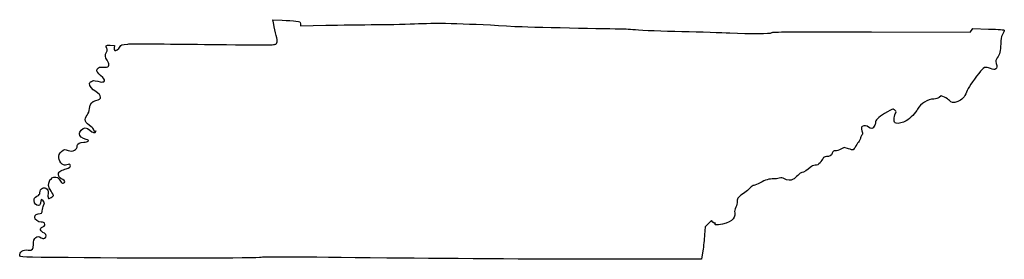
# Model space of a CAD drawing. Extents: x -239 to 147, y -144 to -50.
import ezdxf

# ---------------------------------------------------------------- set-up
doc = ezdxf.new("R2010")
doc.units = 0
doc.layers.add('Layer_1', color=7, linetype='CONTINUOUS')

msp = doc.modelspace()

# ---------------------------------------------------------------- linework, layer by layer
at = {"layer": 'Layer_1', "color": 7}
for points in [[(-139.182455, -51.104262), (-139.381718, -49.924856), (-135.75102, -50.114509)], [(-128.592543, -51.492798), (-128.592543, -52.328853), (-118.64421, -52.129265)], [(95.287826, -54.703555), (134.015234, -54.812211), (134.579679, -54.126721), (135.144123, -53.441204), (141.282457, -53.605175)], [(-203.169766, -59.948571), (-201.546988, -60.033209), (-201.632157, -60.924749)], [(123.979948, -80.285335), (122.693551, -79.727325), (121.863282, -80.391648)], [(86.275314, -100.5643), (84.650927, -100.015914), (83.37088, -100.697339)], [(-229.391029, -123.160281), (-228.87174, -121.79362), (-229.518642, -120.982344)], [(33.161283, -129.298699), (32.6531, -128.671121), (31.372381, -129.912165), (30.091662, -131.153209), (29.891011, -134.257654)], [(29.218351, -140.607654), (28.746346, -143.853237), (-8.365878, -143.884282)]]:
    msp.add_lwpolyline(points, dxfattribs=at)
msp.add_lwpolyline([(-94.709375, -143.390647), (-94.709375, -143.390534), (-94.709375, -143.390647), (-94.709375, -143.390647)], close=True, dxfattribs=at)
for points in [[(-135.75102, -50.114509), (-133.754137, -50.218847), (-131.326571, -50.383523), (-130.356432, -50.480467)], [(-138.303423, -55.028901), (-138.677297, -53.51904), (-139.07286, -51.75295), (-139.182455, -51.104262)], [(-130.356432, -50.480467), (-128.629337, -50.653046), (-128.592543, -50.674156), (-128.592543, -51.492798)], [(-118.64421, -52.129265), (-113.172627, -52.019481), (-104.187377, -51.89598), (-98.676988, -51.854861)], [(-98.676988, -51.854861), (-93.166599, -51.813713), (-85.800599, -51.641247), (-82.308099, -51.471575)], [(-82.308099, -51.471575), (-74.537358, -51.094074), (-62.454502, -51.436777), (-44.490321, -52.54416)], [(-44.490321, -52.54416), (-40.514908, -52.789214), (-5.39335, -53.549916), (-2.721434, -53.448824)], [(-2.721434, -53.448824), (-2.333378, -53.434148), (0.143122, -53.604526), (2.7819, -53.827425)], [(2.7819, -53.827425), (5.420677, -54.050352), (13.612177, -54.363224), (20.985233, -54.522736)], [(141.282457, -53.605175), (145.452431, -53.716568), (147.420423, -53.868488), (147.419605, -54.078969)], [(-138.148164, -59.43264), (-137.46876, -58.817791), (-137.48595, -58.330252), (-138.303423, -55.028901)], [(20.985233, -54.522736), (28.35829, -54.682248), (36.80379, -54.940932), (39.753012, -55.097622)], [(39.753012, -55.097622), (47.824652, -55.526431), (55.832426, -55.472046), (56.23606, -54.985693)], [(56.23606, -54.985693), (56.510324, -54.655239), (62.542316, -54.611664), (95.287826, -54.703555)], [(146.714049, -55.777157), (146.136312, -56.915924), (146.009397, -57.575562), (146.008098, -59.446046)], [(147.419605, -54.078969), (147.419605, -54.249347), (147.101456, -55.013548), (146.714049, -55.777157)], [(-204.475605, -61.253933), (-205.175251, -60.133624), (-204.899867, -59.858344), (-203.169766, -59.948571)], [(-204.616716, -62.647208), (-204.263656, -61.964456), (-204.231311, -61.645093), (-204.475605, -61.253933)], [(-201.632157, -60.924749), (-201.679, -61.415082), (-201.578165, -61.902282), (-201.408078, -62.00741)], [(-201.408078, -62.00741), (-200.963533, -62.282153), (-199.795471, -61.435543), (-199.301712, -60.480729)], [(-199.301712, -60.480729), (-198.894618, -59.693498), (-198.783242, -59.656584), (-196.26195, -59.473167)], [(-196.26195, -59.473167), (-194.822499, -59.368463), (-181.276044, -59.423299), (-166.15872, -59.595059)], [(-166.15872, -59.595059), (-140.539213, -59.886087), (-138.637055, -59.87508), (-138.148164, -59.43264)], [(146.008098, -59.446046), (146.005276, -62.144034), (145.645782, -63.617968), (144.677223, -64.88777)], [(-204.348063, -65.849273), (-205.190965, -64.63298), (-205.254152, -63.87987), (-204.616716, -62.647208)], [(144.677223, -64.88777), (144.01798, -65.752132), (143.990153, -65.910261), (144.288772, -67.096244)], [(-206.102212, -72.551176), (-208.685088, -70.24765), (-208.795451, -70.050038), (-208.058828, -69.047726)], [(-208.058828, -69.047726), (-207.728538, -68.598287), (-207.310338, -68.499876), (-205.730495, -68.499876)], [(-205.730495, -68.499876), (-203.824891, -68.499876), (-203.803806, -68.491409), (-203.713063, -67.698901)], [(-203.713063, -67.698901), (-203.654, -67.182999), (-203.880009, -66.524687), (-204.348063, -65.849273)], [(141.960975, -69.06432), (139.908176, -68.206619), (139.434409, -68.404344), (137.396736, -70.96932)], [(144.288772, -67.096244), (144.841956, -69.293061), (144.070135, -69.945587), (141.960975, -69.06432)], [(-205.724735, -74.239316), (-205.168568, -73.777742), (-205.278586, -73.285716), (-206.102212, -72.551176)], [(137.396736, -70.96932), (134.88795, -74.127302), (133.223545, -76.692815), (132.616993, -78.336788)], [(-211.283654, -75.011504), (-211.283654, -74.774522), (-210.958797, -74.367812), (-210.56175, -74.107631)], [(-208.85511, -78.12656), (-210.33039, -77.182838), (-211.283654, -75.96011), (-211.283654, -75.011504)], [(-210.56175, -74.107631), (-209.891466, -73.668465), (-209.705857, -73.667167), (-207.966163, -74.089569)], [(-207.966163, -74.089569), (-206.608353, -74.419261), (-205.991234, -74.460494), (-205.724735, -74.239316)], [(-208.751926, -81.625185), (-206.285965, -81.03359), (-206.323946, -79.745726), (-208.85511, -78.12656)], [(119.824508, -81.057382), (117.499703, -81.060204), (114.476284, -82.92146), (113.405646, -85.00917)], [(121.863282, -80.391648), (121.283259, -80.855734), (120.668776, -81.056394), (119.824508, -81.057382)], [(125.921807, -81.656624), (125.561296, -81.20933), (124.68748, -80.592251), (123.979948, -80.285335)], [(132.616993, -78.336788), (131.924504, -80.21365), (130.729095, -81.487827), (129.158698, -82.02292)], [(-212.217079, -87.312386), (-211.729026, -86.672532), (-211.383603, -85.773964), (-211.251526, -84.800693)], [(-211.251526, -84.800693), (-210.962703, -82.672342), (-210.461197, -82.035225), (-208.751926, -81.625185)], [(129.158698, -82.02292), (127.294733, -82.658033), (126.672094, -82.587562), (125.921807, -81.656624)], [(-210.626689, -91.893784), (-213.116956, -90.347234), (-213.559503, -89.072408), (-212.217079, -87.312386)], [(100.484299, -86.727085), (97.95127, -88.311791), (96.903012, -89.382768), (96.903012, -90.385983)], [(103.691219, -85.009876), (103.437049, -85.009876), (101.993962, -85.782628), (100.484299, -86.727085)], [(104.625685, -85.531846), (104.365871, -85.244769), (103.94536, -85.009876), (103.691219, -85.009876)], [(104.24254, -89.00095), (104.24254, -88.280464), (104.43637, -87.32263), (104.671151, -86.872401)], [(104.671151, -86.872401), (105.05771, -86.131201), (105.053421, -86.004483), (104.625685, -85.531846)], [(113.405646, -85.00917), (112.67438, -86.435126), (110.599172, -88.544399), (108.897457, -89.591358)], [(-214.504123, -93.215967), (-213.517635, -92.043587), (-212.507497, -92.066391), (-211.209766, -93.290304)], [(-209.531263, -93.242411), (-209.694805, -92.773273), (-210.187746, -92.166382), (-210.626689, -91.893784)], [(91.720114, -91.861498), (91.279791, -92.183457), (91.264861, -92.363063), (91.580216, -93.542187)], [(94.221901, -92.065431), (93.641539, -91.424166), (92.450928, -91.32711), (91.720114, -91.861498)], [(96.447534, -91.67001), (95.916787, -92.788428), (95.020336, -92.947714), (94.221901, -92.065431)], [(96.903012, -90.385983), (96.903012, -90.564263), (96.698034, -91.142085), (96.447534, -91.67001)], [(104.963251, -90.49224), (104.317583, -90.330188), (104.240988, -90.171692), (104.24254, -89.00095)], [(108.897457, -89.591358), (107.599742, -90.389765), (106.007586, -90.754368), (104.963251, -90.49224)], [(-215.234766, -94.7477), (-215.234766, -94.382814), (-214.905977, -93.693543), (-214.504123, -93.215967)], [(-212.637057, -96.878731), (-214.126451, -96.477694), (-215.234766, -95.568486), (-215.234766, -94.7477)], [(-211.209766, -93.290304), (-210.176643, -94.264648), (-209.009719, -94.481564), (-208.808842, -93.736554)], [(-208.967301, -93.715387), (-209.169979, -94.004242), (-209.305229, -93.890816), (-209.531263, -93.242411)], [(-208.808842, -93.736554), (-208.720137, -93.407567), (-208.748636, -93.403757), (-208.967301, -93.715387)], [(90.976346, -96.479443), (90.976346, -96.787207), (90.750483, -97.285216), (90.474442, -97.586121)], [(91.454825, -95.391166), (91.191681, -95.681968), (90.976346, -96.17168), (90.976346, -96.479443)], [(91.580216, -93.542187), (91.890774, -94.703278), (91.875647, -94.926177), (91.454825, -95.391166)], [(-219.612176, -101.218237), (-217.876859, -101.943266), (-216.081432, -100.949956), (-216.081432, -99.264807)], [(-216.081432, -99.264807), (-216.081432, -98.58516), (-214.884691, -97.992098), (-213.513193, -97.992098)], [(-213.513193, -97.992098), (-212.713381, -97.992098), (-212.067346, -97.832925), (-211.861789, -97.585246)], [(-211.861789, -97.585246), (-211.581526, -97.247568), (-211.713278, -97.127482), (-212.637057, -96.878731)], [(89.201111, -99.459174), (88.77679, -100.188464), (88.310418, -100.858855), (88.16465, -100.948912)], [(90.474442, -97.586121), (90.1984, -97.887027), (89.625404, -98.729912), (89.201111, -99.459174)], [(-221.944901, -106.551729), (-223.690866, -105.255567), (-223.855435, -102.977384), (-222.303295, -101.590431)], [(-222.303295, -101.590431), (-221.311453, -100.704141), (-220.959158, -100.655429), (-219.612176, -101.218237)], [(77.634657, -103.636542), (76.896702, -103.636542), (76.602655, -103.792273), (76.367959, -104.307356)], [(79.96522, -102.236212), (79.538951, -103.265279), (78.921082, -103.636542), (77.634657, -103.636542)], [(81.205615, -101.378765), (80.485638, -101.378765), (80.254074, -101.538841), (79.96522, -102.236212)], [(83.37088, -100.697339), (82.666848, -101.07213), (81.692476, -101.378765), (81.205615, -101.378765)], [(88.16465, -100.948912), (88.018911, -101.038997), (87.168716, -100.86591), (86.275314, -100.5643)], [(-220.121985, -106.798899), (-221.044691, -107.082081), (-221.272015, -107.051262), (-221.944901, -106.551729)], [(-220.390122, -108.429071), (-219.176862, -108.128222), (-218.494951, -107.402177), (-218.864318, -106.804543)], [(-218.864318, -106.804543), (-219.01851, -106.555059), (-219.323248, -106.553676), (-220.121985, -106.798899)], [(71.344149, -107.895727), (70.491189, -108.793533), (68.711016, -109.845431), (68.044548, -109.845431)], [(73.219911, -107.023209), (72.416735, -107.023209), (71.980109, -107.226324), (71.344149, -107.895727)], [(75.164535, -106.00069), (74.435724, -106.83079), (74.069739, -107.023209), (73.219911, -107.023209)], [(76.367959, -104.307356), (76.199867, -104.676306), (75.658311, -105.438306), (75.164535, -106.00069)], [(-226.138283, -112.247058), (-226.242835, -111.9746), (-225.977202, -111.796885), (-225.265956, -111.663479)], [(-225.265956, -111.663479), (-224.134841, -111.451276), (-223.480156, -111.85841), (-222.625181, -113.305786)], [(-223.41921, -110.575173), (-223.41921, -109.816842), (-223.255436, -109.569277), (-222.501988, -109.188644)], [(-221.736855, -112.663025), (-223.005819, -112.137386), (-223.41921, -111.624363), (-223.41921, -110.575173)], [(-222.501988, -109.188644), (-221.997516, -108.933797), (-221.047175, -108.591998), (-220.390122, -108.429071)], [(61.178336, -112.370869), (60.378461, -111.876528), (60.081789, -111.834872), (59.149384, -112.085937)], [(66.45496, -110.976634), (65.787758, -111.598793), (64.971346, -112.297293), (64.640751, -112.528857)], [(68.044548, -109.845431), (67.837482, -109.845431), (67.122161, -110.354476), (66.45496, -110.976634)], [(-230.756988, -117.792301), (-230.756988, -115.985938), (-229.089864, -115.161623), (-227.937737, -116.398264)], [(-227.370321, -114.935789), (-227.370321, -113.729289), (-226.792999, -112.32989), (-226.363282, -112.494792)], [(-226.382543, -117.144629), (-226.925821, -116.354859), (-227.370321, -115.360872), (-227.370321, -114.935789)], [(-226.363282, -112.494792), (-226.129091, -112.584652), (-226.044483, -112.491406), (-226.138283, -112.247058)], [(-222.625181, -113.305786), (-222.316238, -113.828772), (-221.962799, -114.072499), (-221.590966, -114.018934)], [(-221.590966, -114.018934), (-220.663392, -113.885301), (-220.750968, -113.071372), (-221.736855, -112.663025)], [(49.230486, -114.925431), (48.851095, -114.925431), (48.234778, -115.339592), (47.701716, -115.952777)], [(51.724032, -113.89453), (50.70219, -114.461543), (49.580103, -114.925431), (49.230486, -114.925431)], [(56.948502, -112.351875), (55.281133, -112.30957), (53.783492, -112.751784), (51.724032, -113.89453)], [(59.149384, -112.085937), (58.54873, -112.247679), (57.558328, -112.367341), (56.948502, -112.351875)], [(64.640751, -112.528857), (63.795156, -113.121128), (62.280442, -113.052012), (61.178336, -112.370869)], [(-233.014766, -120.860226), (-233.014766, -119.948761), (-232.881797, -119.752306), (-231.885877, -119.192575)], [(-231.885877, -119.192575), (-231.00207, -118.695864), (-230.756988, -118.391854), (-230.756988, -117.792301)], [(-227.937737, -116.398264), (-227.463308, -116.907506), (-227.387424, -117.245552), (-227.531648, -118.207309)], [(-227.531648, -118.207309), (-227.629201, -118.857859), (-227.599454, -119.58588), (-227.465546, -119.825148)], [(-227.465546, -119.825148), (-227.251587, -120.207474), (-227.111331, -120.190089), (-226.30842, -119.681722)], [(-225.394766, -118.841942), (-225.394766, -118.698206), (-225.839266, -117.934428), (-226.382543, -117.144629)], [(-226.30842, -119.681722), (-225.80591, -119.363573), (-225.394766, -118.98565), (-225.394766, -118.841942)], [(45.657158, -117.721717), (43.128221, -119.350563), (42.603372, -119.961264), (42.675931, -121.190595)], [(47.701716, -115.952777), (47.21048, -116.517814), (46.290436, -117.313822), (45.657158, -117.721717)], [(-231.274149, -122.779676), (-232.251902, -122.918162), (-233.014766, -122.076914), (-233.014766, -120.860226)], [(-230.533186, -121.839791), (-230.595861, -122.481508), (-230.775216, -122.709007), (-231.274149, -122.779676)], [(-229.518642, -120.982344), (-230.217805, -120.105507), (-230.376944, -120.239986), (-230.533186, -121.839791)], [(-229.910321, -125.229478), (-229.910321, -124.843087), (-229.676641, -123.911951), (-229.391029, -123.160281)], [(42.147442, -123.464008), (41.697156, -124.32789), (41.597278, -124.872833), (41.737317, -125.701664)], [(42.675931, -121.190595), (42.717982, -121.903573), (42.522544, -122.74437), (42.147442, -123.464008)], [(-232.732543, -127.367932), (-232.732543, -126.515282), (-231.867335, -125.932013), (-230.602598, -125.932013)], [(-230.184678, -129.31868), (-231.564555, -129.31868), (-232.732543, -128.424402), (-232.732543, -127.367932)], [(-230.602598, -125.932013), (-230.053114, -125.932013), (-229.910321, -125.787092), (-229.910321, -125.229478)], [(41.737317, -125.701664), (42.144055, -128.109132), (39.85941, -129.782371), (35.402607, -130.341143)], [(-228.963, -133.689173), (-230.689125, -132.832206), (-230.950183, -131.83678), (-229.628099, -131.153124)], [(-228.952738, -129.765099), (-229.066897, -129.46758), (-229.477866, -129.31868), (-230.184678, -129.31868)], [(-229.628099, -131.153124), (-228.751203, -130.69965), (-228.663376, -130.51914), (-228.952738, -129.765099)], [(33.95634, -129.748984), (33.798558, -129.846492), (33.440782, -129.643856), (33.161283, -129.298699)], [(35.402607, -130.341143), (34.036638, -130.512395), (33.894, -130.481718), (34.05882, -130.052204)], [(34.05882, -130.052204), (34.170829, -129.760301), (34.130598, -129.641288), (33.95634, -129.748984)], [(-233.296988, -138.071068), (-233.296988, -135.45436), (-231.902288, -134.248876), (-230.229997, -135.420212)], [(-228.87793, -135.558585), (-228.019966, -135.167679), (-228.067004, -134.133984), (-228.963, -133.689173)], [(29.891011, -134.257654), (29.780653, -135.965098), (29.477956, -138.822598), (29.218351, -140.607654)], [(-235.337787, -140.262637), (-233.660535, -140.433861), (-233.296988, -140.043463), (-233.296988, -138.071068)], [(-230.229997, -135.420212), (-229.70667, -135.786762), (-229.438866, -135.814166), (-228.87793, -135.558585)], [(-238.65921, -142.552447), (-238.65921, -140.891964), (-237.4357, -140.048487), (-235.337787, -140.262637)], [(-219.679766, -143.245867), (-237.688267, -143.069196), (-238.65921, -143.03372), (-238.65921, -142.552447)], [(-144.134165, -143.178952), (-144.35197, -143.531363), (-186.751812, -143.568927), (-219.679766, -143.245867)], [(-94.709375, -143.390534), (-130.720423, -143.00674), (-143.992614, -142.949929), (-144.134165, -143.178952)], [(-8.365878, -143.884282), (-28.978679, -143.901497), (-67.365431, -143.682098), (-94.709375, -143.390647)]]:
    msp.add_open_spline(points, degree=3, dxfattribs=at)

doc.saveas('drawing.dxf')
